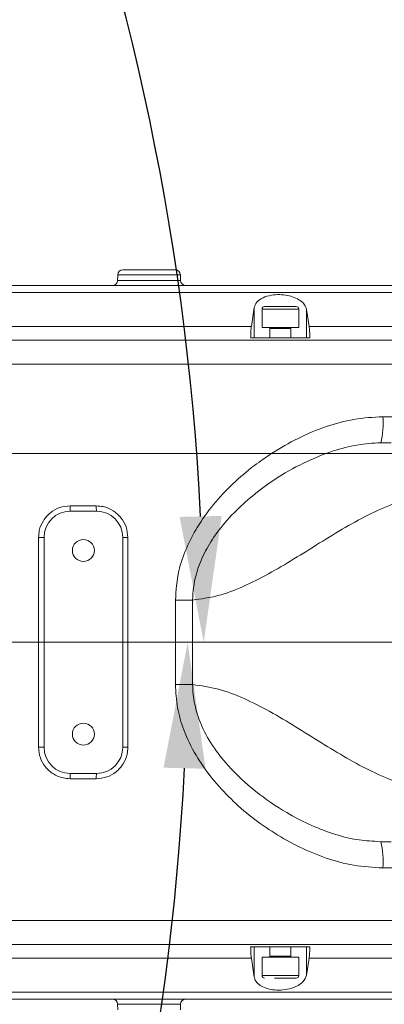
# Model space of a CAD drawing. Header units: millimetres. Extents: x 739 to 2359, y 424 to 1114.
# Tile 15 of 64: x 1840.57 to 1847.51, y 673 to 691.77. Entities that reach past the tile are written whole.
import ezdxf

# ---------------------------------------------------------------- set-up
doc = ezdxf.new("R2010")
doc.units = ezdxf.units.MM
doc.header["$PDSIZE"] = -1
doc.layers.add('5', color=7, linetype='Continuous', lineweight=35)
doc.styles.get("Standard").update_dxf_attribs({"font": 'times.ttf'})
doc.dimstyles.new('ISO-25', dxfattribs={"dimtxt": 3.5, "dimasz": 2.5, "dimexe": 1.25, "dimexo": 0.625, "dimtad": 1, "dimdec": 0, "dimlfac": 8, "dimtxsty": 'Standard', "dimcen": 2.5, "dimadec": 0, "dimazin": 0, "dimtfac": 1, "dimtmove": 0, "dimatfit": 3, "dimfxl": 1, "dimarcsym": 0})

# ---------------------------------------------------------------- blocks, each defined once
blk = doc.blocks.new('*D96')
at = {"color": 0, "lineweight": -2}
for start, end in [(92.09, 167.1649), (2.8351, 77.8319)]:
    blk.add_arc((1795.564, 679.901), 48.508, start, end, dxfattribs=at)
at = {"color": 0}
for points in [[(1747.876, 690.756), (1748.66, 690.598), (1747.793, 688.325)], [(1843.613, 682.291), (1844.413, 682.31), (1844.072, 679.901)]]:
    blk.add_solid(points, dxfattribs=at)
at = {"layer": 'Defpoints', "color": 0}
for p in [(1776.351, 724.442), (1687.986, 698.87), (1772.469, 679.901), (1795.564, 679.901), (1904.802, 679.901)]:
    blk.add_point(p, dxfattribs=at)
at = {"color": 0, "lineweight": 5, "insert": (1795.319, 730.01), "char_height": 3.5, "attachment_point": 1}
blk.add_mtext('170%%d', dxfattribs=at)
blk = doc.blocks.new('*D97')
at = {"color": 0, "lineweight": -2}
for start, end in [(282.2141, 357.1469), (192.8531, 267.865)]:
    blk.add_arc((1795.564, 679.901), 48.202, start, end, dxfattribs=at)
at = {"color": 0}
for points in [[(1844.106, 677.492), (1843.307, 677.512), (1843.766, 679.901)], [(1748.962, 669.258), (1748.178, 669.099), (1748.094, 671.531)]]:
    blk.add_solid(points, dxfattribs=at)
at = {"layer": 'Defpoints', "color": 0}
for p in [(1780.031, 679.901), (1795.564, 679.901), (1875.222, 679.901), (1687.986, 660.932), (1776.472, 635.641)]:
    blk.add_point(p, dxfattribs=at)
at = {"color": 0, "lineweight": 5, "insert": (1795.292, 633.668), "char_height": 3.5, "attachment_point": 1}
blk.add_mtext('170%%d', dxfattribs=at)
blk = doc.blocks.new('*D108')
at = {"color": 0, "lineweight": -2}
for p, q in [((1933.999, 740.37), (1910.464, 730.09)), ((1795.564, 679.901), (1908.265, 729.129))]:
    blk.add_line(p, q, dxfattribs=at)
at = {"color": 0}
blk.add_solid([(1910.304, 730.456), (1910.624, 729.723), (1908.265, 729.129)], dxfattribs=at)
at = {"layer": 'Defpoints', "color": 0}
for p in [(1908.265, 729.129), (1795.564, 679.901)]:
    blk.add_point(p, dxfattribs=at)
at = {"color": 0, "lineweight": 5, "insert": (1922.179, 738.818), "char_height": 3.5, "attachment_point": 5, "rotation": 23.5958}
blk.add_mtext('R1142.38', dxfattribs=at)
blk = doc.blocks.new('*D175')
at = {"color": 0, "lineweight": -2}
for p, q in [((1795.564, 679.901), (1818.401, 662.469)), ((1845.546, 641.747), (1820.388, 660.952))]:
    blk.add_line(p, q, dxfattribs=at)
at = {"color": 0}
blk.add_solid([(1820.641, 661.283), (1820.135, 660.621), (1818.401, 662.469)], dxfattribs=at)
at = {"layer": 'Defpoints', "color": 0}
for p in [(1795.564, 679.901), (1818.401, 662.469)]:
    blk.add_point(p, dxfattribs=at)
at = {"color": 0, "insert": (1842.166, 647.354), "char_height": 3.5, "attachment_point": 5, "rotation": 322.6435}
blk.add_mtext('R230', dxfattribs=at)

msp = doc.modelspace()

# ---------------------------------------------------------------- linework, layer by layer
at = {"color": 7, "linetype": 'Continuous', "lineweight": 5}
for p, q in [((1842.53488, 687.001312), (1843.527867, 687.001312)), ((1842.434895, 686.903057), (1842.433089, 686.799567)), ((1843.629659, 686.799567), (1843.627852, 686.903057)), ((1844.978254, 685.921889), (1845.033276, 686.282407)), ((1845.033276, 686.282407), (1845.033276, 685.701312)), ((1845.181374, 686.251312), (1845.181374, 685.901312)), ((1845.881374, 685.901312), (1845.881374, 686.251312)), ((1846.029471, 686.245833), (1846.078383, 685.921889)), ((1846.029471, 686.245833), (1846.029471, 685.701312)), ((1836.076426, 685.921889), (1844.978254, 685.921889)), ((1845.881374, 685.901312), (1845.18141, 685.901312)), ((1845.331374, 685.881312), (1845.331374, 685.701312)), ((1845.731374, 685.701312), (1845.731374, 685.881312)), ((1846.078383, 685.921889), (1854.511997, 685.921889)), ((1855.638871, 685.662081), (1835.767711, 685.662081)), ((1844.965264, 685.701312), (1846.091235, 685.701312)), ((1835.061385, 685.201312), (1855.638871, 685.201312)), ((1855.638871, 685.201312), (1835.163025, 685.201312)), ((1847.482302, 684.201312), (1847.676598, 684.201312)), ((1847.638765, 683.701312), (1847.445027, 683.701312)), ((1845.36444, 683.501312), (1834.531374, 683.501312)), ((1841.527347, 682.501312), (1842.027059, 682.501312)), ((1842.031374, 682.401312), (1841.531374, 682.401312)), ((1841.031374, 681.901312), (1840.927692, 681.901312)), ((1840.927692, 677.901312), (1840.927692, 681.901312)), ((1841.031374, 681.901312), (1841.031374, 677.901312)), ((1842.531374, 677.901312), (1842.531374, 681.901312)), ((1842.626714, 681.901312), (1842.531374, 681.901312)), ((1842.626714, 681.901312), (1842.626714, 677.901312)), ((1843.86051, 680.706005), (1843.532864, 680.706005)), ((1843.532864, 679.096619), (1843.532864, 680.706005)), ((1843.86051, 680.706005), (1843.86051, 679.096619)), ((1843.86051, 679.096619), (1843.532864, 679.096619)), ((1841.031374, 677.901312), (1840.927692, 677.901312)), ((1842.626714, 677.901312), (1842.531374, 677.901312)), ((1841.531374, 677.401312), (1842.031374, 677.401312)), ((1842.027059, 677.301312), (1841.527347, 677.301312)), ((1847.445027, 676.101312), (1847.638765, 676.101312)), ((1847.676598, 675.601312), (1847.482302, 675.601312)), ((1855.638871, 674.601312), (1835.061385, 674.601312)), ((1835.163025, 674.601312), (1855.638871, 674.601312)), ((1835.767711, 674.140542), (1855.638871, 674.140542)), ((1846.091235, 674.101312), (1844.965264, 674.101312)), ((1845.033276, 673.520217), (1845.033276, 674.101312)), ((1845.331374, 674.101312), (1845.331374, 673.921312)), ((1845.731374, 673.921312), (1845.731374, 674.101312)), ((1846.029471, 673.556791), (1846.029471, 674.101312)), ((1844.978254, 673.880735), (1836.076426, 673.880735)), ((1845.033276, 673.520217), (1844.978254, 673.880735)), ((1845.181374, 673.901312), (1845.181374, 673.551312)), ((1845.181374, 673.901312), (1845.881374, 673.901312)), ((1845.881374, 673.551312), (1845.881374, 673.901312)), ((1846.078383, 673.880735), (1846.029471, 673.556791)), ((1854.511997, 673.880735), (1846.078383, 673.880735)), ((1842.433089, 673.003057), (1842.434895, 672.899567)), ((1843.627852, 672.899567), (1843.629659, 673.003057))]:
    msp.add_line(p, q, dxfattribs=at)
at = {"color": 8, "linetype": 'Continuous', "lineweight": 5}
for p, q in [((1842.433089, 686.799567), (1843.629659, 686.799567)), ((1843.627852, 686.903057), (1842.434895, 686.903057)), ((1845.881374, 686.251312), (1845.18141, 686.251312)), ((1845.731374, 685.881312), (1845.331395, 685.881312)), ((1845.331374, 673.921312), (1845.731374, 673.921312)), ((1845.181374, 673.551312), (1845.881374, 673.551312)), ((1843.629659, 673.003057), (1842.433089, 673.003057))]:
    msp.add_line(p, q, dxfattribs=at)
at = {"color": 7, "linetype": 'Continuous', "lineweight": 5, "flags": 128}
msp.add_lwpolyline([(1847.375859, 676.107578), (1847.445021, 676.101312), (1847.445027, 676.101312), (1847.445027, 676.101312)], dxfattribs=at)
at = {"color": 7, "linetype": 'Continuous', "lineweight": 5}
for centre in [(1841.781374, 681.651312), (1841.781374, 678.151312)]:
    msp.add_circle(centre, 0.21, dxfattribs=at)
for centre, radius, start, end in [((1842.53488, 686.901312), 0.1, 90, 179), ((1843.527867, 686.901312), 0.1, 1, 90), ((1842.333104, 686.801312), 0.1, 270, 359), ((1843.729643, 686.801312), 0.1, 181, 270), ((1845.231374, 686.251312), 0.05, 90, 180), ((1845.831374, 686.251312), 0.05, 0, 90), ((1845.311374, 685.881312), 0.02, 0, 90), ((1845.751374, 685.881312), 0.02, 90, 180), ((1845.777584, 684.077007), 1.709244, 347.3026143, 4.1705361), ((1842.15117, 682.476353), 0.624323, 177.7087936, 186.9033607), ((1842.609712, 682.476359), 0.583187, 177.5476733, 187.3935259), ((1841.531374, 681.901312), 0.5, 90, 180), ((1842.031374, 681.901312), 0.5, 0, 90), ((1841.531374, 677.901312), 0.5, 180, 270), ((1842.031374, 677.901312), 0.5, 270, 0), ((1842.15117, 677.326271), 0.624323, 173.0966393, 182.2912064), ((1842.609712, 677.326265), 0.583187, 172.6064741, 182.4523267), ((1845.777584, 675.725617), 1.709244, 355.8294639, 12.6973857), ((1845.311374, 673.921312), 0.02, 270, 360), ((1845.751374, 673.921312), 0.02, 180, 270), ((1845.231374, 673.551312), 0.05, 180, 270), ((1845.831374, 673.551312), 0.05, 270, 360), ((1842.333104, 673.001312), 0.1, 1, 90), ((1843.729643, 673.001312), 0.1, 90, 179)]:
    msp.add_arc(centre, radius, start, end, dxfattribs=at)
for points, knots in [([(1829.498773, 686.701312), (1830.941375, 686.701312), (1833.826586, 686.701312), (1838.156614, 686.701312), (1842.485075, 686.701312), (1846.808279, 686.701312), (1851.123672, 686.701312), (1853.990604, 686.701312), (1855.424066, 686.701312)], [0, 0, 0, 0, 0.166632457, 0.333265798, 0.500005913, 0.666742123, 0.833371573, 1, 1, 1, 1]), ([(1855.484816, 686.567337), (1854.088121, 686.567338), (1851.294731, 686.567339), (1847.091266, 686.567341), (1842.881175, 686.567343), (1838.665899, 686.567345), (1834.44803, 686.567347), (1831.636599, 686.567348), (1830.230884, 686.567349)], [0, 0, 0, 0, 0.166666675, 0.333333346, 0.500000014, 0.666666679, 0.833333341, 1, 1, 1, 1]), ([(1845.033276, 686.282407), (1845.045173, 686.317119), (1845.069013, 686.386678), (1845.188138, 686.4706), (1845.346799, 686.520363), (1845.513394, 686.53271), (1845.666322, 686.516105), (1845.802812, 686.476267), (1845.918587, 686.414165), (1846.002566, 686.334566), (1846.020604, 686.275077), (1846.029471, 686.245833)], [0, 0, 0, 0, 0.133327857, 0.267172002, 0.386409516, 0.488223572, 0.580913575, 0.674144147, 0.775330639, 0.889553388, 1, 1, 1, 1]), ([(1845.831342, 686.301312), (1845.826769, 686.301312), (1845.819708, 686.301312), (1845.781353, 686.301312), (1845.741908, 686.301312), (1845.69361, 686.301312), (1845.623183, 686.301312), (1845.526938, 686.301312), (1845.431246, 686.301312), (1845.361861, 686.301312), (1845.314699, 686.301312), (1845.276615, 686.301312), (1845.240271, 686.301312), (1845.234889, 686.301312), (1845.231405, 686.301312)], [0, 0, 0, 0, 0.1197214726, 0.184832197, 0.2499999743, 0.3151107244, 0.3802785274, 0.5, 0.6197214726, 0.684832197, 0.7499999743, 0.8151107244, 0.8802785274, 1, 1, 1, 1]), ([(1844.978254, 685.921889), (1844.975838, 685.902188), (1844.971007, 685.862779), (1844.96673, 685.781558), (1844.965694, 685.724869), (1844.965264, 685.701312)], [0, 0, 0, 0, 0.368792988, 0.73770403, 1, 1, 1, 1]), ([(1846.091235, 685.701312), (1846.09056, 685.734224), (1846.08921, 685.800049), (1846.084288, 685.875838), (1846.080123, 685.90832), (1846.078383, 685.921889)], [0, 0, 0, 0, 0.3679930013, 0.7359843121, 1, 1, 1, 1]), ([(1845.36444, 683.501312), (1845.529674, 683.601252), (1845.862621, 683.802632), (1846.390283, 684.018668), (1846.932857, 684.169962), (1847.297649, 684.190776), (1847.482302, 684.201312)], [0, 0, 0, 0, 0.255954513, 0.515747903, 0.754877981, 1, 1, 1, 1]), ([(1847.445027, 683.701312), (1847.445025, 683.701312), (1847.293417, 683.701312), (1846.985901, 683.671393), (1846.639505, 683.584641), (1846.446795, 683.517213), (1846.401351, 683.501312)], [0, 0, 0, 0, 0.000005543, 0.426971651, 0.864871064, 1, 1, 1, 1]), ([(1843.532864, 680.706005), (1843.545774, 680.893035), (1843.569104, 681.231014), (1843.731464, 681.695537), (1843.952519, 682.122729), (1844.25193, 682.537176), (1844.621429, 682.928904), (1844.996099, 683.249944), (1845.254256, 683.426119), (1845.36444, 683.501312)], [0, 0, 0, 0, 0.160940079, 0.290832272, 0.420885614, 0.575137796, 0.730194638, 0.88484424, 1, 1, 1, 1]), ([(1846.401351, 683.501312), (1846.207721, 683.421344), (1845.820324, 683.261352), (1845.327544, 682.949134), (1844.904918, 682.622549), (1844.554383, 682.284857), (1844.268104, 681.927973), (1844.052933, 681.558859), (1843.901973, 681.160087), (1843.861426, 680.866397), (1843.86051, 680.706007), (1843.86051, 680.706005)], [0, 0, 0, 0, 0.158287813, 0.316687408, 0.438609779, 0.56079078, 0.682313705, 0.781282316, 0.880066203, 0.999998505, 1, 1, 1, 1]), ([(1846.401351, 683.501312), (1846.363908, 683.501312), (1846.255593, 683.501312), (1845.995907, 683.501312), (1845.686568, 683.501312), (1845.472863, 683.501312), (1845.36444, 683.501312)], [0, 0, 0, 0, 0.155393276, 0.449516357, 0.720711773, 1, 1, 1, 1]), ([(1845.36444, 683.501312), (1845.468686, 683.501312), (1845.677207, 683.501312), (1845.963721, 683.501312), (1846.191235, 683.501312), (1846.337131, 683.501312), (1846.385985, 683.501312), (1846.401351, 683.501312)], [0, 0, 0, 0, 0.268848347, 0.537768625, 0.76970068, 0.927561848, 1, 1, 1, 1]), ([(1846.401351, 683.501312), (1846.555955, 683.501312), (1846.865157, 683.501312), (1847.264261, 683.501312), (1847.638904, 683.501312), (1847.876616, 683.501312), (1847.995638, 683.501312)], [0, 0, 0, 0, 0.306101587, 0.612190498, 0.805824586, 1, 1, 1, 1]), ([(1847.995638, 683.501312), (1847.895298, 683.501312), (1847.694342, 683.501312), (1847.332675, 683.501312), (1846.919343, 683.501312), (1846.589035, 683.501312), (1846.409651, 683.501312), (1846.401351, 683.501312)], [0, 0, 0, 0, 0.162786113, 0.326020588, 0.654975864, 0.984034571, 1, 1, 1, 1]), ([(1848.23848, 682.679938), (1848.074127, 682.645638), (1847.740937, 682.576102), (1847.251566, 682.359646), (1846.763345, 682.09445), (1846.276156, 681.794739), (1845.791941, 681.490163), (1845.310172, 681.203309), (1844.830153, 680.960671), (1844.348368, 680.77323), (1844.021812, 680.728232), (1843.86051, 680.706005)], [0, 0, 0, 0, 0.107796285, 0.218533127, 0.33214432, 0.447661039, 0.563649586, 0.676538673, 0.787165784, 0.894870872, 1, 1, 1, 1]), ([(1840.927692, 681.901312), (1840.930582, 681.945404), (1840.93788, 682.056745), (1841.009583, 682.225415), (1841.145187, 682.377818), (1841.32498, 682.481392), (1841.459894, 682.494672), (1841.527347, 682.501312)], [0, 0, 0, 0, 0.140768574, 0.355471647, 0.570291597, 0.785160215, 1, 1, 1, 1]), ([(1842.027059, 682.501312), (1842.071461, 682.498377), (1842.183058, 682.491001), (1842.351708, 682.418888), (1842.503652, 682.283181), (1842.60686, 682.103502), (1842.620096, 681.968712), (1842.626714, 681.901312)], [0, 0, 0, 0, 0.141870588, 0.356566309, 0.571080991, 0.785525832, 1, 1, 1, 1]), ([(1847.482302, 675.601312), (1847.29655, 675.612048), (1846.929858, 675.633241), (1846.398268, 675.781049), (1845.894446, 675.988896), (1845.422766, 676.253349), (1844.984767, 676.560622), (1844.5849, 676.908266), (1844.223604, 677.301312), (1843.913111, 677.740559), (1843.690814, 678.198244), (1843.557851, 678.656114), (1843.54119, 678.949825), (1843.532864, 679.096619)], [0, 0, 0, 0, 0.097221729, 0.191924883, 0.287143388, 0.382093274, 0.474233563, 0.56660336, 0.658644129, 0.752766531, 0.846722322, 0.92339348, 1, 1, 1, 1]), ([(1843.86051, 679.096619), (1844.024765, 679.073774), (1844.357396, 679.02751), (1844.847871, 678.834257), (1845.336487, 678.584769), (1845.823877, 678.292631), (1846.308068, 677.987787), (1846.789615, 677.692961), (1847.269245, 677.43453), (1847.749968, 677.224051), (1848.077081, 677.156176), (1848.23848, 677.122686)], [0, 0, 0, 0, 0.107058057, 0.216802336, 0.329564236, 0.444611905, 0.560618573, 0.673996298, 0.785470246, 0.894149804, 1, 1, 1, 1]), ([(1841.527347, 677.301312), (1841.482998, 677.30424), (1841.371466, 677.311603), (1841.202831, 677.383649), (1841.050822, 677.519346), (1840.947556, 677.699066), (1840.934314, 677.833894), (1840.927692, 677.901312)], [0, 0, 0, 0, 0.141697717, 0.3563552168, 0.5709090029, 0.7854406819, 1, 1, 1, 1]), ([(1842.626714, 677.901312), (1842.623831, 677.857279), (1842.616545, 677.745983), (1842.544896, 677.577316), (1842.409291, 677.424858), (1842.229474, 677.321243), (1842.094528, 677.307955), (1842.027059, 677.301312)], [0, 0, 0, 0, 0.140565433, 0.355287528, 0.570175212, 0.785101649, 1, 1, 1, 1]), ([(1844.965264, 674.101312), (1844.965941, 674.068593), (1844.967294, 674.003164), (1844.972245, 673.927231), (1844.976458, 673.894629), (1844.978254, 673.880735)], [0, 0, 0, 0, 0.364659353, 0.729233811, 1, 1, 1, 1]), ([(1846.078383, 673.880735), (1846.080776, 673.900479), (1846.085563, 673.939966), (1846.089785, 674.021122), (1846.090808, 674.077692), (1846.091235, 674.101312)], [0, 0, 0, 0, 0.368073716, 0.736149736, 1, 1, 1, 1]), ([(1846.029471, 673.556791), (1846.013651, 673.514107), (1845.984267, 673.434822), (1845.842528, 673.340384), (1845.673543, 673.28582), (1845.502523, 673.269691), (1845.35084, 673.283505), (1845.220692, 673.320888), (1845.11536, 673.380544), (1845.051823, 673.45033), (1845.038654, 673.499952), (1845.033276, 673.520217)], [0, 0, 0, 0, 0.160659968, 0.298416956, 0.420025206, 0.523505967, 0.616724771, 0.709518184, 0.809567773, 0.922228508, 1, 1, 1, 1]), ([(1845.420833, 673.501312), (1845.457387, 673.501312), (1845.513822, 673.501312), (1845.592593, 673.501312), (1845.651202, 673.501312), (1845.70501, 673.501312), (1845.764691, 673.501312), (1845.815217, 673.501312), (1845.835137, 673.501312), (1845.831366, 673.501312), (1845.831362, 673.501312)], [0, 0, 0, 0, 0.193146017, 0.298188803, 0.403323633, 0.508366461, 0.613501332, 0.806647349, 0.999793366, 1, 1, 1, 1]), ([(1855.424066, 673.101312), (1853.990615, 673.101312), (1851.123693, 673.101312), (1846.8083, 673.101312), (1842.485096, 673.101312), (1838.156634, 673.101312), (1833.826606, 673.101312), (1830.941385, 673.101312), (1829.498773, 673.101312)], [0, 0, 0, 0, 0.166627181, 0.333256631, 0.499994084, 0.666733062, 0.83336635, 1, 1, 1, 1]), ([(1830.230884, 673.235275), (1831.636599, 673.235276), (1834.44803, 673.235277), (1838.665899, 673.235279), (1842.881175, 673.235281), (1847.091266, 673.235283), (1851.294731, 673.235285), (1854.088121, 673.235286), (1855.484816, 673.235287)], [0, 0, 0, 0, 0.166666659, 0.333333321, 0.499999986, 0.666666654, 0.833333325, 1, 1, 1, 1])]:
    msp.add_open_spline(points, degree=3, knots=knots, dxfattribs=at)
at = {"color": 8, "linetype": 'Continuous', "lineweight": 5}
msp.add_open_spline([(1843.86051, 679.096619), (1843.86051, 679.096617), (1843.861233, 678.970116), (1843.890125, 678.716563), (1844.014008, 678.320601), (1844.229994, 677.927118), (1844.576972, 677.48658), (1845.0474, 677.049223), (1845.577054, 676.68832), (1846.072539, 676.426339), (1846.518884, 676.251139), (1846.955691, 676.132542), (1847.24515, 676.115344), (1847.375859, 676.107578)], degree=3, knots=[0, 0, 0, 0, 0.0000011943, 0.0755436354, 0.1511717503, 0.2467140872, 0.3425019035, 0.4867445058, 0.6311680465, 0.7277060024, 0.8244595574, 0.9207325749, 1, 1, 1, 1], dxfattribs=at)
at = {"layer": '5', "lineweight": 5}
msp.add_line((1772.469091, 679.901312), (1864.681374, 679.901312), dxfattribs=at)

# ---------------------------------------------------------------- dimensions: what is measured, and where the dimension line sits
at = {"color": 3, "lineweight": 5}
dim = msp.add_radius_dim(center=(1795.56417, 679.901312), mpoint=(1908.264728, 729.129083), text='R1142.38', dimstyle='ISO-25', override={"dimtxt": 3.5, "dimasz": 2.4, "dimexe": 1, "dimexo": 0, "dimgap": 1.524, "dimtad": 1, "dimtih": 0, "dimtoh": 0, "dimdec": 2, "dimlfac": 2.5, "dimzin": 0, "dimpost": '<>', "dimcen": 0, "dimse1": 0, "dimse2": 0, "dimsd1": 0, "dimsd2": 0, "dimadec": 2, "dimtdec": 3, "dimtix": 0, "dimtofl": 1, "dimatfit": 3, "dimtvp": 0.1, "dimtzin": 0}, dxfattribs=at)
dim.commit()
dim.dimension.update_dxf_attribs({"geometry": '*D108', "text_midpoint": (1923.503675, 735.785478), "dimtype": 164})
for base, line1, line2, picture, middle in [((1776.351182, 724.442026), ((1772.469091, 679.901312), (1904.802291, 679.901312)), ((1687.985622, 698.870313), (1795.56417, 679.901312)), '*D96', (1799.79191, 728.224602)), ((1776.472317, 635.641421), ((1687.985622, 660.932311), (1795.56417, 679.901312)), ((1780.031374, 679.901312), (1875.221802, 679.901312)), '*D97', (1799.765255, 631.882694))]:
    dim = msp.add_angular_dim_2l(base=base, line1=line1, line2=line2, dimstyle='ISO-25', override={"dimasz": 2.4, "dimexe": 1, "dimexo": 0, "dimgap": 1.524, "dimtih": 1, "dimtoh": 1, "dimlfac": 2.5, "dimzin": 0, "dimpost": '<>', "dimtdec": 3, "dimtvp": 0.1, "dimtzin": 0}, dxfattribs=at)
    dim.commit()
    dim.dimension.update_dxf_attribs({"geometry": picture, "text_midpoint": middle, "dimtype": 162})
dim = msp.add_radius_dim(center=(1795.56417, 679.901312), mpoint=(1818.400555, 662.469016), dimstyle='ISO-25')
dim.commit()
dim.dimension.update_dxf_attribs({"geometry": '*D175', "text_midpoint": (1840.706456, 645.441669), "dimtype": 164})

doc.saveas('drawing.dxf')
